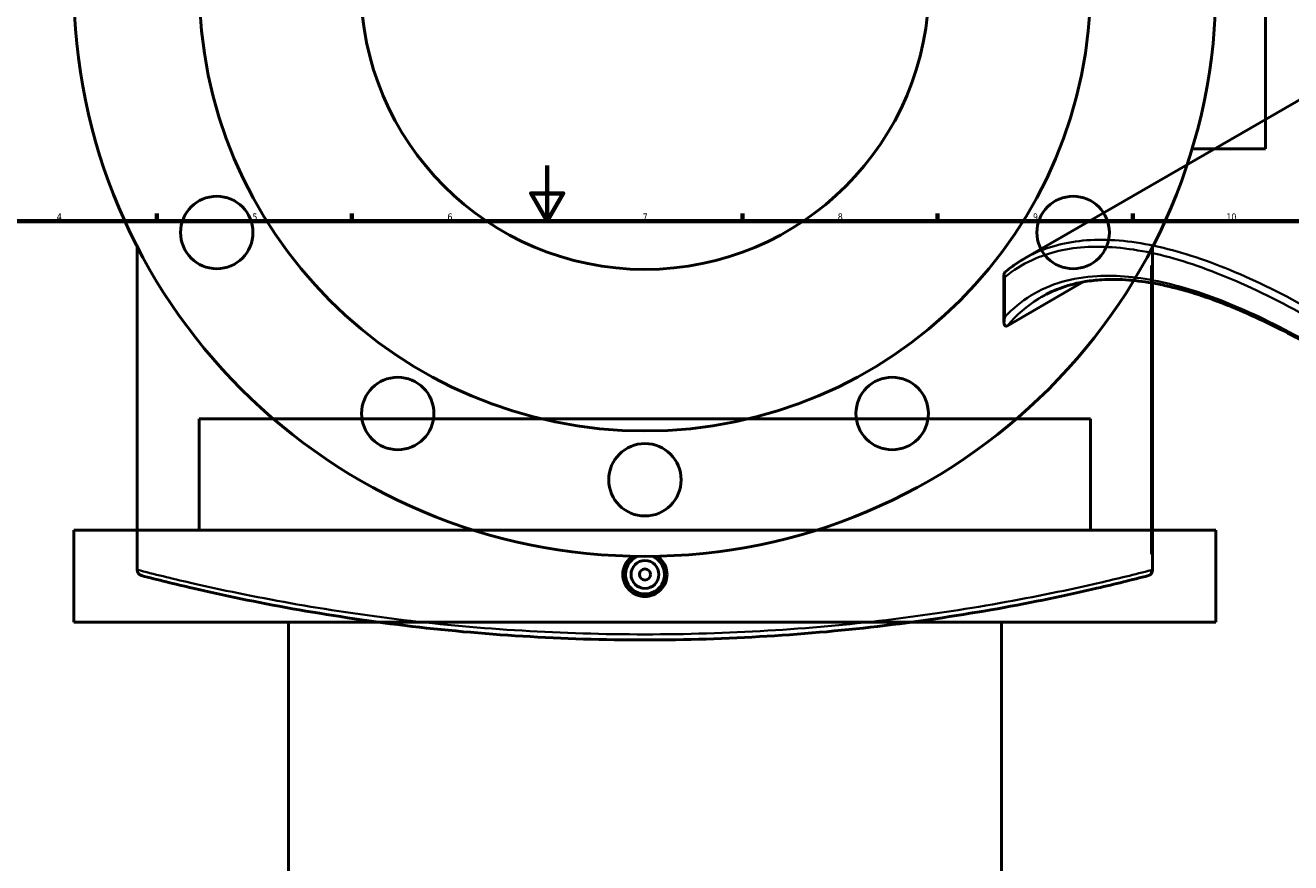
# Model space of a CAD drawing. Header units: millimetres. Extents: x -604 to 1140, y -275 to 940.
# Tile 7 of 10: x 233 to 687, y 344 to 644. Entities that reach past the tile are written whole.
import ezdxf

# ---------------------------------------------------------------- set-up
doc = ezdxf.new("R2010")
doc.units = ezdxf.units.MM
for name, color, linetype, lineweight in [('Border (ANSI)', 7, 'Continuous', 70), ('Dimension (ANSI)', 7, 'Continuous', 25), ('Visible (ANSI)', 7, 'Continuous', 50), ('Visible Narrow (ANSI)', 7, 'Continuous', 35)]:
    doc.layers.add(name, color=color, linetype=linetype, lineweight=lineweight)
doc.styles.add('Note Text (ANSI)', font='tahoma.ttf')
doc.dimstyles.new('Default - mm (ANSI)', dxfattribs={"dimtxt": 2.4, "dimasz": 2.5, "dimexe": 3.175, "dimexo": 1.6002, "dimgap": 0.8, "dimtad": 0, "dimtoh": 1, "dimdec": 0, "dimrnd": 1e-08, "dimzin": 4, "dimdsep": 46, "dimtxsty": 'Note Text (ANSI)', "dimcen": 0.09, "dimdle": 10, "dimclrd": 256, "dimclre": 256, "dimclrt": 5, "dimadec": 1, "dimazin": 1, "dimtfac": 1.27, "dimtofl": 0, "dimtmove": 0, "dimatfit": 3, "dimfxl": 1, "dimtolj": 1, "dimtzin": 4, "dimlwd": -1, "dimlwe": -1, "dimarcsym": 0})

# ---------------------------------------------------------------- blocks, each defined once
blk = doc.blocks.new('Borders Default Border')
at = {"layer": 'Border (ANSI)'}
for p, q in [((280.33, 574), (280.33, 576.8)), ((350.42, 574), (350.42, 576.8)), ((490.58, 574), (490.58, 576.8)), ((560.67, 574), (560.67, 576.8)), ((630.75, 574), (630.75, 576.8))]:
    blk.add_line(p, q, dxfattribs=at)
at = {"layer": 'Border (ANSI)', "flags": 128}
for points in [[(420.5, 594), (420.5, 574), (414.73, 584), (426.27, 584), (420.5, 574)], [(20, 20), (20, 574), (821, 574), (821, 20), (20, 20)]]:
    blk.add_lwpolyline(points, dxfattribs=at)
at = {"layer": 'Border (ANSI)', "color": 5, "true_color": 0x0000ff, "char_height": 2.4, "attachment_point": 7, "style": 'Note Text (ANSI)'}
for s, insert in [('4', (244.45, 574.4)), ('5', (314.67, 574.35)), ('6', (384.69, 574.35)), ('7', (454.8, 574.4)), ('8', (524.84, 574.35)), ('9', (594.92, 574.35)), ('10', (664.35, 574.35))]:
    blk.add_mtext(s, dxfattribs=dict(at, insert=insert))
blk = doc.blocks.new('*D7')
at = {"layer": 'Defpoints', "color": 0, "transparency": 16777216}
for p in [(418.77, 753.83), (492.44, 563.6)]:
    blk.add_point(p, dxfattribs=at)
at = {"layer": 'Dimension (ANSI)', "transparency": 16777216}
for p, q in [((441.19, 695.94), (419.68, 751.5)), ((438.04, 695.94), (441.19, 695.94))]:
    blk.add_line(p, q, dxfattribs=at)
blk.add_solid([(420.06, 751.65), (419.29, 751.35), (418.77, 753.83)], dxfattribs=at)
at = {"layer": 'Dimension (ANSI)', "color": 5, "transparency": 16777216, "insert": (429.45, 697.24), "char_height": 2.4, "attachment_point": 1, "style": 'Note Text (ANSI)'}
blk.add_mtext('\\A1;∅204', dxfattribs=at)
blk = doc.blocks.new('*D8')
at = {"layer": 'Defpoints', "color": 0, "transparency": 16777216}
for p in [(341.2, 828.82), (570.02, 488.61)]:
    blk.add_point(p, dxfattribs=at)
at = {"layer": 'Dimension (ANSI)', "transparency": 16777216}
for p, q in [((341.49, 824.67), (343.99, 824.67)), ((343.99, 824.67), (342.59, 826.74))]:
    blk.add_line(p, q, dxfattribs=at)
blk.add_solid([(342.94, 826.97), (342.25, 826.51), (341.2, 828.82)], dxfattribs=at)
at = {"layer": 'Dimension (ANSI)', "color": 5, "transparency": 16777216, "insert": (332.94, 825.96), "char_height": 2.4, "attachment_point": 1, "style": 'Note Text (ANSI)'}
blk.add_mtext('\\A1;∅410', dxfattribs=at)

msp = doc.modelspace()

# ---------------------------------------------------------------- linework, layer by layer
at = {"layer": 'Visible (ANSI)'}
for p, q in [((678.36, 717.46), (678.36, 599.96)), ((734.42, 642.92), (591.84, 560.61)), ((652.01, 599.96), (678.36, 599.96)), ((273.36, 448.88), (273.36, 564.85)), ((637.86, 448.76), (637.86, 564.85)), ((584.5, 537.83), (584.5, 554.78)), ((612.98, 552.22), (585.76, 536.51)), ((615.61, 503.12), (295.61, 503.12)), ((295.61, 463.12), (295.61, 503.12)), ((615.61, 463.12), (615.61, 503.12)), ((660.61, 463.12), (250.61, 463.12)), ((250.61, 430.12), (250.61, 463.12)), ((660.61, 430.12), (660.61, 463.12)), ((273.36, 448.88), (273.36, 448.76)), ((660.61, 430.12), (250.61, 430.12)), ((327.61, 206.13), (327.61, 430.12)), ((583.61, 206.13), (583.61, 430.12))]:
    msp.add_line(p, q, dxfattribs=at)
for centre, radius in [((455.61, 658.71), 205), ((455.61, 658.71), 160), ((455.61, 658.71), 102), ((301.89, 569.96), 13), ((609.33, 569.96), 13), ((366.86, 504.99), 13), ((544.36, 504.99), 13), ((455.61, 481.21), 13), ((455.61, 447.21), 5), ((455.61, 447.21), 2)]:
    msp.add_circle(centre, radius, dxfattribs=at)
for centre, radius, start, end in [((455.61, 447.21), 7, 111.4321, 68.5679), ((635.86, 448.76), 2, 284.5714, 0)]:
    msp.add_arc(centre, radius, start, end, dxfattribs=at)
for points, knots in [([(584.98, 555.8), (585.41, 556.16), (585.85, 556.52), (586.73, 557.21), (587.18, 557.54), (588.09, 558.2), (588.54, 558.52), (589.47, 559.15), (589.93, 559.45), (590.88, 560.04), (591.36, 560.33), (591.84, 560.61)], [2.277033, 2.277033, 2.277033, 2.277033, 2.647923, 2.647923, 3.018813, 3.018813, 3.389704, 3.389704, 3.760594, 3.760594, 4.131484, 4.131484, 4.131484, 4.131484]), ([(584.78, 553.88), (584.78, 553.88), (584.78, 553.88), (584.68, 554.04), (584.61, 554.2), (584.52, 554.52), (584.5, 554.68), (584.51, 555.05), (584.57, 555.26), (584.75, 555.57), (584.85, 555.7), (584.98, 555.8)], [-0.2745367, -0.2745367, -0.2745367, -0.2745367, -0.2738604, -0.2738604, -0.2136862, -0.2136862, -0.1540895, -0.1540895, -0.0747298, -0.0747298, -0.0164319, -0.0164319, -0.0164319, -0.0164319]), ([(839.74, 391.97), (836.46, 397), (833.04, 401.99), (825.9, 411.85), (822.2, 416.73), (814.55, 426.35), (810.61, 431.09), (802.55, 440.38), (798.44, 444.93), (790.07, 453.82), (785.83, 458.16), (777.26, 466.59), (772.94, 470.68), (764.27, 478.61), (759.92, 482.44), (751.22, 489.82), (746.88, 493.37), (738.23, 500.19), (733.93, 503.46), (725.39, 509.69), (721.15, 512.67), (712.75, 518.32), (708.6, 520.99), (700.4, 526.04), (696.34, 528.41), (688.36, 532.85), (684.42, 534.92), (676.68, 538.73), (672.87, 540.48), (665.41, 543.66), (661.74, 545.08), (654.57, 547.6), (651.06, 548.69), (644.21, 550.53), (640.87, 551.27), (634.37, 552.4), (631.21, 552.78), (625.21, 553.16), (622.38, 553.17), (617.6, 552.88), (615.62, 552.66), (610.81, 551.87), (608.07, 551.18), (602.86, 549.35), (600.38, 548.22), (598.04, 546.87)], [7.510187, 7.510187, 7.510187, 7.510187, 9.358536, 9.358536, 11.214631, 11.214631, 13.071072, 13.071072, 14.920528, 14.920528, 16.756812, 16.756812, 18.575492, 18.575492, 20.374115, 20.374115, 22.152167, 22.152167, 23.910941, 23.910941, 25.65338, 25.65338, 27.38356, 27.38356, 29.10618, 29.10618, 30.826134, 30.826134, 32.548307, 32.548307, 34.277512, 34.277512, 36.018387, 36.018387, 37.775487, 37.775487, 39.553775, 39.553775, 41.273135, 41.273135, 42.562655, 42.562655, 44.496935, 44.496935, 46.431216, 46.431216, 46.431216, 46.431216]), ([(585.09, 536.41), (584.99, 536.45), (584.9, 536.5), (584.72, 536.7), (584.62, 536.9), (584.44, 537.76), (584.51, 538.66), (584.78, 539.64), (584.78, 539.64), (584.78, 539.65)], [-0.7972522, -0.7972522, -0.7972522, -0.7972522, -0.6926314, -0.6926314, -0.4839294, -0.4839294, 0, 0, 0.0019243, 0.0019243, 0.0019243, 0.0019243]), ([(585.09, 536.41), (585.16, 536.39), (585.23, 536.38), (585.38, 536.38), (585.45, 536.39), (585.61, 536.43), (585.68, 536.46), (585.76, 536.51)], [0.4339829, 0.4339829, 0.4339829, 0.4339829, 0.4771113, 0.4771113, 0.5195248, 0.5195248, 0.5592435, 0.5592435, 0.5592435, 0.5592435]), ([(463.55, 447.21), (463.55, 446.22), (463.35, 445.15), (462.54, 443.2), (461.92, 442.31), (460.51, 440.9), (459.62, 440.29), (457.67, 439.48), (456.6, 439.29), (454.61, 439.29), (453.55, 439.48), (451.6, 440.29), (450.7, 440.9), (449.29, 442.31), (448.68, 443.2), (447.87, 445.15), (447.67, 446.22), (447.67, 448.21), (447.87, 449.27), (448.68, 451.23), (449.29, 452.12), (450.34, 453.16), (450.72, 453.48), (451.14, 453.76)], [0, 0, 0, 0, 0.299016, 0.299016, 0.598033, 0.598033, 0.896724, 0.896724, 1.195415, 1.195415, 1.494106, 1.494106, 1.792797, 1.792797, 2.091813, 2.091813, 2.39083, 2.39083, 2.689733, 2.689733, 2.988636, 2.988636, 3.132656, 3.132656, 3.132656, 3.132656]), ([(460.08, 453.76), (460.5, 453.48), (460.88, 453.16), (461.92, 452.12), (462.54, 451.23), (463.35, 449.27), (463.55, 448.21), (463.55, 447.21)], [4.039833, 4.039833, 4.039833, 4.039833, 4.1838531, 4.1838531, 4.4827562, 4.4827562, 4.7816592, 4.7816592, 4.7816592, 4.7816592]), ([(274.85, 446.82), (274.85, 446.82), (274.85, 446.82), (274.67, 446.87), (274.49, 446.95), (274.17, 447.14), (274.02, 447.26), (273.72, 447.58), (273.58, 447.8), (273.4, 448.27), (273.36, 448.51), (273.36, 448.76)], [-0.2745367, -0.2745367, -0.2745367, -0.2745367, -0.2738604, -0.2738604, -0.2136862, -0.2136862, -0.1540895, -0.1540895, -0.0747298, -0.0747298, 0, 0, 0, 0]), ([(274.85, 446.82), (280.65, 445.31), (286.83, 443.79), (304.35, 439.73), (316.33, 437.22), (341.86, 432.66), (355.41, 430.59), (383.16, 427.24), (397.32, 425.94), (426.19, 424.17), (440.9, 423.71), (455.61, 423.71), (470.32, 423.71), (485.03, 424.17), (513.9, 425.94), (528.06, 427.24), (555.81, 430.59), (569.36, 432.66), (594.89, 437.22), (606.87, 439.73), (624.39, 443.79), (630.56, 445.31), (636.36, 446.82)], [2.348494, 2.348494, 2.348494, 2.348494, 5.043348, 5.043348, 9.598517, 9.598517, 14.153692, 14.153692, 18.554642, 18.554642, 22.955596, 22.955596, 22.955596, 27.35655, 27.35655, 31.757499, 31.757499, 36.312674, 36.312674, 40.867844, 40.867844, 43.562698, 43.562698, 43.562698, 43.562698])]:
    msp.add_open_spline(points, degree=3, knots=knots, dxfattribs=at)
at = {"layer": 'Visible Narrow (ANSI)'}
for p, q in [((637.37, 558.16), (637.37, 454.52)), ((584.78, 539.65), (584.78, 553.88)), ((637.42, 448.76), (637.86, 448.76))]:
    msp.add_line(p, q, dxfattribs=at)
msp.add_ellipse((635.86, 448.76), major_axis=(0.5, -1.94), ratio=0.746672, start_param=0.068954, end_param=1.31013, dxfattribs=at)
for points, knots in [([(584.78, 553.88), (587.81, 556.37), (591.1, 558.44), (600.62, 562.86), (607.32, 564.41), (622.14, 565.12), (630.26, 564.27), (647.52, 560.32), (656.6, 557.28), (675.77, 549.17), (685.85, 544.09), (696.25, 538.09), (706.65, 532.08), (717.38, 525.15), (739.04, 509.69), (749.98, 501.16), (771.97, 482.46), (783.01, 472.25), (804.29, 450.69), (814.53, 439.35), (829.79, 420.63), (835.24, 413.53), (840.4, 406.3)], [2.348494, 2.348494, 2.348494, 2.348494, 5.043348, 5.043348, 9.598517, 9.598517, 14.153692, 14.153692, 18.554642, 18.554642, 22.955596, 22.955596, 22.955596, 27.35655, 27.35655, 31.757499, 31.757499, 36.312674, 36.312674, 40.867844, 40.867844, 43.562698, 43.562698, 43.562698, 43.562698]), ([(842.49, 407.74), (837.3, 415.03), (831.83, 422.2), (816.51, 441.07), (806.23, 452.5), (784.85, 474.23), (773.76, 484.53), (751.67, 503.37), (740.68, 511.96), (718.91, 527.52), (708.13, 534.5), (697.66, 540.53), (687.2, 546.57), (677.07, 551.68), (657.78, 559.82), (648.64, 562.85), (631.27, 566.8), (623.09, 567.63), (608.15, 566.86), (601.4, 565.27), (594.17, 561.88), (592.99, 561.27), (591.84, 560.61)], [-43.562698, -43.562698, -43.562698, -43.562698, -40.867844, -40.867844, -36.312674, -36.312674, -31.757499, -31.757499, -27.35655, -27.35655, -22.955596, -22.955596, -22.955596, -18.554642, -18.554642, -14.153692, -14.153692, -9.598517, -9.598517, -5.043348, -5.043348, -4.131484, -4.131484, -4.131484, -4.131484]), ([(840.4, 392.06), (835.53, 399.53), (830.33, 406.89), (813.86, 428.6), (801.77, 442.51), (778.97, 465.9), (768.5, 475.7), (747.59, 493.66), (737.15, 501.86), (716.46, 516.71), (706.21, 523.35), (696.25, 529.1), (686.29, 534.85), (676.63, 539.71), (658.23, 547.43), (649.49, 550.3), (632.91, 553.98), (625.1, 554.74), (608.95, 553.83), (601.01, 551.49), (590.77, 545.2), (587.64, 542.65), (584.78, 539.65)], [7.510187, 7.510187, 7.510187, 7.510187, 10.235541, 10.235541, 15.717084, 15.717084, 20.061788, 20.061788, 24.275293, 24.275293, 28.488802, 28.488802, 28.488802, 32.702311, 32.702311, 36.915816, 36.915816, 41.26052, 41.26052, 46.741949, 46.741949, 49.467422, 49.467422, 49.467422, 49.467422]), ([(585.76, 536.51), (589.07, 540.41), (592.78, 543.63), (597.27, 546.41), (597.65, 546.64), (598.04, 546.87)], [-50.081, -50.081, -50.081, -50.081, -46.741949, -46.741949, -46.431216, -46.431216, -46.431216, -46.431216]), ([(637.37, 448.76), (631.54, 447.25), (625.33, 445.73), (607.72, 441.68), (595.67, 439.19), (569.99, 434.63), (556.37, 432.57), (528.46, 429.23), (514.23, 427.93), (485.19, 426.17), (470.4, 425.71), (455.61, 425.71), (440.81, 425.71), (426.02, 426.17), (396.99, 427.93), (382.75, 429.23), (354.85, 432.57), (341.22, 434.63), (315.55, 439.19), (303.5, 441.68), (285.7, 445.77), (279.33, 447.34), (273.36, 448.88)], [-43.562698, -43.562698, -43.562698, -43.562698, -40.867844, -40.867844, -36.312674, -36.312674, -31.757499, -31.757499, -27.35655, -27.35655, -22.955596, -22.955596, -22.955596, -18.554642, -18.554642, -14.153692, -14.153692, -9.598517, -9.598517, -5.043348, -5.043348, -2.273609, -2.273609, -2.273609, -2.273609])]:
    msp.add_open_spline(points, degree=3, knots=knots, dxfattribs=at)

# ---------------------------------------------------------------- block references
msp.add_blockref('Borders Default Border', (0, 0))

# ---------------------------------------------------------------- dimensions: what is measured, and where the dimension line sits
at = {"layer": 'Dimension (ANSI)'}
for p1, p2, picture, middle in [((570.02, 488.61), (341.2, 828.82), '*D8', (336.81, 824.67)), ((492.44, 563.6), (418.77, 753.83), '*D7', (433.34, 695.94))]:
    dim = msp.add_diameter_dim_2p(p1=p1, p2=p2, dimstyle='Default - mm (ANSI)', override={"dimgap": 0.8, "dimtih": 1, "dimdec": 0, "dimlfac": 1, "dimtol": 0, "dimlim": 0, "dimtp": 0, "dimtm": 0, "dimtdec": 2}, dxfattribs=at)
    dim.commit()
    dim.dimension.update_dxf_attribs({"geometry": picture, "text_midpoint": middle, "dimtype": 163})

doc.saveas('drawing.dxf')
